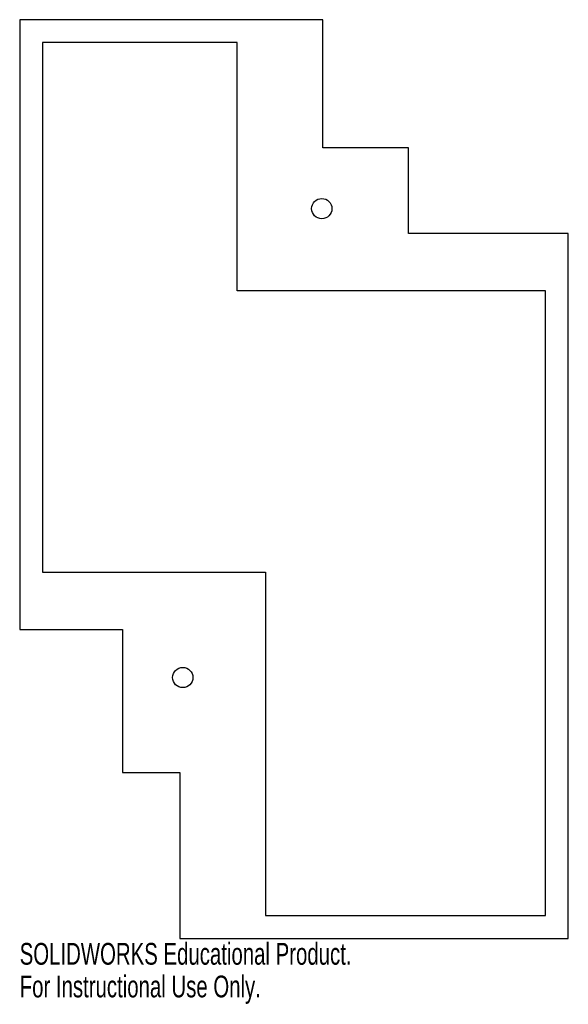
# Model space of a CAD drawing. Header units: inches. Extents: x -1.05 to 3.75, y -3.78 to 4.83.
import ezdxf

# ---------------------------------------------------------------- set-up
doc = ezdxf.new("R2010")
doc.units = ezdxf.units.IN
doc.header["$MEASUREMENT"] = 0
doc.styles.add('SLDTEXTSTYLE0', font='TXT', dxfattribs={"width": 0.7})

msp = doc.modelspace()

# ---------------------------------------------------------------- linework, layer by layer
at = {"color": 7, "linetype": 'Continuous', "lineweight": 25}
for p, q in [((-1.05, 4.83), (-1.05, -0.5)), ((1.6, 4.83), (-1.05, 4.83)), ((1.6, 3.71), (1.6, 4.83)), ((-0.85, 4.63), (-0.85, 0)), ((0.85, 4.63), (-0.85, 4.63)), ((0.85, 2.46), (0.85, 4.63)), ((2.35, 3.71), (1.6, 3.71)), ((2.35, 2.96), (2.35, 3.71)), ((3.746, 2.96), (2.35, 2.96)), ((3.746, -3.2), (3.746, 2.96)), ((3.546, 2.46), (0.85, 2.46)), ((3.546, -3), (3.546, 2.46)), ((-0.85, 0), (1.1, 0)), ((1.1, 0), (1.1, -3)), ((-1.05, -0.5), (-0.15, -0.5)), ((-0.15, -0.5), (-0.15, -1.75)), ((-0.15, -1.75), (0.35, -1.75)), ((0.35, -1.75), (0.35, -3.2)), ((1.1, -3), (3.546, -3)), ((0.35, -3.2), (3.746, -3.2))]:
    msp.add_line(p, q, dxfattribs=at)
for centre in [(1.5907, 3.1783), (0.3755, -0.9203)]:
    msp.add_circle(centre, 0.0885, dxfattribs=at)

# ---------------------------------------------------------------- texts
at = {"color": 7, "linetype": 'Continuous', "char_height": 0.1903, "attachment_point": 1, "style": 'SLDTEXTSTYLE0'}
for s, insert in [('SOLIDWORKS Educational Product.', (-1.05, -3.2401)), ('For Instructional Use Only.', (-1.05, -3.5256))]:
    msp.add_mtext(s, dxfattribs=dict(at, insert=insert))

doc.saveas('drawing.dxf')
